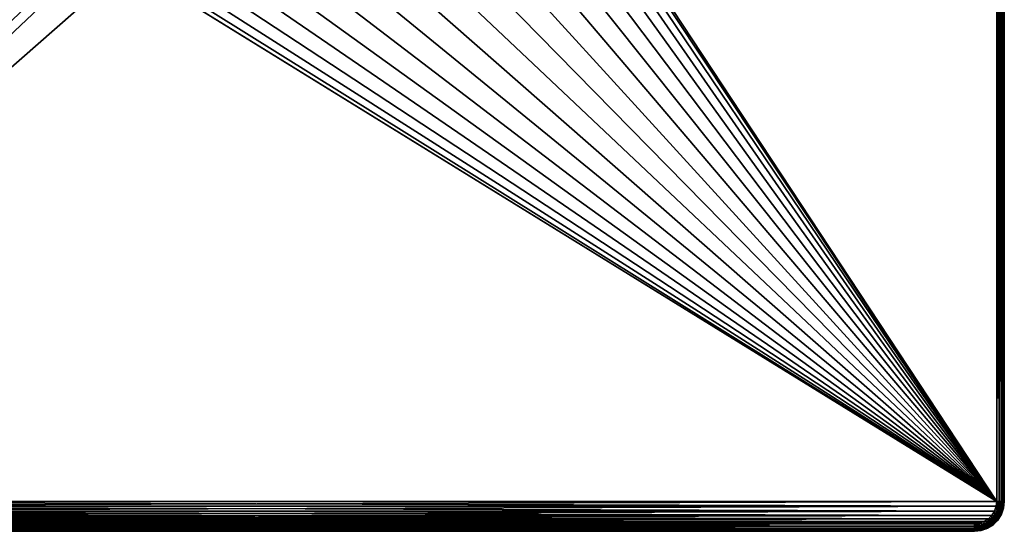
# Model space of a CAD drawing. Header units: metres. Extents: x -50 to 50, y -50 to 50.
# Tile 2 of 10: x -16 to 50, y -50 to -16. Entities that reach past the tile are written whole.
import ezdxf

# ---------------------------------------------------------------- set-up
doc = ezdxf.new("R2010")
doc.units = ezdxf.units.M
doc.layers.add('solid_BATH_SPOUT-SQUARE_ASM_SW0001', color=7, linetype='CONTINUOUS')

msp = doc.modelspace()

# ---------------------------------------------------------------- linework, layer by layer
at = {"layer": 'solid_BATH_SPOUT-SQUARE_ASM_SW0001'}
for points in [[(-49.5, -48, 31.5), (-49.5, 48, 31.5), (-12.730918, -7.741664, 31.5)], [(49.5, 48, 38.299999), (-49.5, 48, 38.299999), (-49.5, -48, 38.299999)], [(49.5, 48, 38.299999), (-49.5, -48, 38.299999), (49.5, -48, 38.299999)], [(49.5, 48, 31.5), (49.5, -48, 31.5), (12.730918, 7.741664, 31.5)], [(49.65406, 48, 31.524326), (49.5, -48, 31.5), (49.5, 48, 31.5)], [(49.65406, -48, 31.524326), (49.5, -48, 31.5), (49.65406, 48, 31.524326)], [(49.654507, -48, 38.275528), (49.5, 48, 38.299999), (49.5, -48, 38.299999)], [(49.654507, 48, 38.275528), (49.5, 48, 38.299999), (49.654507, -48, 38.275528)], [(49.65406, -48, 31.524326), (49.65406, 48, 31.524326), (49.79364, 48, 31.595306)], [(49.79364, -48, 31.595306), (49.65406, -48, 31.524326), (49.79364, 48, 31.595306)], [(49.654507, 48, 38.275528), (49.654507, -48, 38.275528), (49.794018, -48, 38.204414)], [(49.794018, 48, 38.204414), (49.654507, 48, 38.275528), (49.794018, -48, 38.204414)], [(49.79364, -48, 31.595306), (49.79364, 48, 31.595306), (49.904415, 48, 31.70598)], [(49.904415, -48, 31.70598), (49.79364, -48, 31.595306), (49.904415, 48, 31.70598)], [(49.794018, 48, 38.204414), (49.794018, -48, 38.204414), (49.904694, -48, 38.093639)], [(49.904694, 48, 38.093639), (49.794018, 48, 38.204414), (49.904694, -48, 38.093639)], [(49.904415, -48, 31.70598), (49.904415, 48, 31.70598), (49.975529, 48, 31.845491)], [(49.975529, -48, 31.845491), (49.904415, -48, 31.70598), (49.975529, 48, 31.845491)], [(49.904694, 48, 38.093639), (49.904694, -48, 38.093639), (49.975674, -48, 37.95406)], [(49.975674, 48, 37.95406), (49.904694, 48, 38.093639), (49.975674, -48, 37.95406)], [(49.975529, -48, 31.845491), (49.975529, 48, 31.845491), (50, 48, 32)], [(50, -48, 32), (49.975529, -48, 31.845491), (50, 48, 32)], [(49.975674, 48, 37.95406), (49.975674, -48, 37.95406), (50, -48, 37.799999)], [(50, 48, 37.799999), (49.975674, 48, 37.95406), (50, -48, 37.799999)], [(50, -48, 37.799999), (50, -48, 32), (50, 48, 32)], [(50, 48, 37.799999), (50, -48, 37.799999), (50, 48, 32)], [(49.5, -48, 31.5), (13.666381, 5.936296, 31.5), (12.730918, 7.741664, 31.5)], [(49.5, -48, 31.5), (14.347501, 4.019837, 31.5), (13.666381, 5.936296, 31.5)], [(49.5, -48, 31.5), (14.761194, 2.028933, 31.5), (14.347501, 4.019837, 31.5)], [(49.5, -48, 31.5), (14.9, 0, 31.5), (14.761194, 2.028933, 31.5)], [(49.5, -48, 31.5), (14.761194, -2.028933, 31.5), (14.9, 0, 31.5)], [(49.5, -48, 31.5), (14.347501, -4.019837, 31.5), (14.761194, -2.028933, 31.5)], [(49.5, -48, 31.5), (13.666381, -5.936296, 31.5), (14.347501, -4.019837, 31.5)], [(49.5, -48, 31.5), (12.730918, -7.741664, 31.5), (13.666381, -5.936296, 31.5)], [(-49.5, -48, 31.5), (-12.730918, -7.741664, 31.5), (-11.557996, -9.403326, 31.5)], [(49.5, -48, 31.5), (11.557996, -9.403326, 31.5), (12.730918, -7.741664, 31.5)], [(-49.5, -48, 31.5), (-11.557996, -9.403326, 31.5), (-10.170092, -10.889384, 31.5)], [(49.5, -48, 31.5), (10.170092, -10.889384, 31.5), (11.557996, -9.403326, 31.5)], [(-49.5, -48, 31.5), (-10.170092, -10.889384, 31.5), (-8.592485, -12.172887, 31.5)], [(49.5, -48, 31.5), (8.592485, -12.172887, 31.5), (10.170092, -10.889384, 31.5)], [(49.5, -48, 31.5), (-49.5, -48, 31.5), (-8.592485, -12.172887, 31.5)], [(49.5, -48, 31.5), (-8.592485, -12.172887, 31.5), (-6.854944, -13.22948, 31.5)], [(49.5, -48, 31.5), (6.854944, -13.22948, 31.5), (8.592485, -12.172887, 31.5)], [(49.5, -48, 31.5), (-6.854944, -13.22948, 31.5), (-4.989808, -14.03965, 31.5)], [(49.5, -48, 31.5), (4.989808, -14.03965, 31.5), (6.854944, -13.22948, 31.5)], [(49.5, -48, 31.5), (-4.989808, -14.03965, 31.5), (-3.031379, -14.58836, 31.5)], [(49.5, -48, 31.5), (3.031379, -14.58836, 31.5), (4.989808, -14.03965, 31.5)], [(49.5, -48, 31.5), (-3.031379, -14.58836, 31.5), (-1.01697, -14.865245, 31.5)], [(49.5, -48, 31.5), (-1.01697, -14.865245, 31.5), (1.01697, -14.865245, 31.5)], [(49.5, -48, 31.5), (1.01697, -14.865245, 31.5), (3.031379, -14.58836, 31.5)], [(49.463554, -48.328533, 31.5), (-49.463554, -48.328529, 31.5), (-49.5, -48, 31.5)], [(49.5, -48, 31.5), (49.463554, -48.328533, 31.5), (-49.5, -48, 31.5)], [(-49.463554, -48.328533, 38.299999), (49.5, -48, 38.299999), (-49.5, -48, 38.299999)], [(-49.463554, -48.328533, 38.299999), (49.463554, -48.328529, 38.299999), (49.5, -48, 38.299999)], [(49.622276, -48.322693, 31.524326), (49.463554, -48.328533, 31.5), (49.5, -48, 31.5)], [(49.654507, -48, 38.275528), (49.5, -48, 38.299999), (49.463554, -48.328529, 38.299999)], [(49.622719, -48.322777, 38.275528), (49.654507, -48, 38.275528), (49.463554, -48.328529, 38.299999)], [(49.622276, -48.322693, 31.524326), (49.5, -48, 31.5), (49.65406, -48, 31.524326)], [(49.759174, -48.349922, 31.595306), (49.622276, -48.322693, 31.524326), (49.65406, -48, 31.524326)], [(49.794018, -48, 38.204414), (49.654507, -48, 38.275528), (49.622719, -48.322777, 38.275528)], [(49.759548, -48.349995, 38.204414), (49.794018, -48, 38.204414), (49.622719, -48.322777, 38.275528)], [(49.759174, -48.349922, 31.595306), (49.65406, -48, 31.524326), (49.79364, -48, 31.595306)], [(49.867825, -48.371532, 31.70598), (49.759174, -48.349922, 31.595306), (49.79364, -48, 31.595306)], [(49.904694, -48, 38.093639), (49.794018, -48, 38.204414), (49.759548, -48.349995, 38.204414)], [(49.868095, -48.371586, 38.093639), (49.904694, -48, 38.093639), (49.759548, -48.349995, 38.204414)], [(49.867825, -48.371532, 31.70598), (49.79364, -48, 31.595306), (49.904415, -48, 31.70598)], [(49.937569, -48.385406, 31.845491), (49.867825, -48.371532, 31.70598), (49.904415, -48, 31.70598)], [(49.975674, -48, 37.95406), (49.904694, -48, 38.093639), (49.868095, -48.371586, 38.093639)], [(49.93771, -48.385433, 37.95406), (49.975674, -48, 37.95406), (49.868095, -48.371586, 38.093639)], [(49.937569, -48.385406, 31.845491), (49.904415, -48, 31.70598), (49.975529, -48, 31.845491)], [(49.949856, -48.445042, 32), (49.937569, -48.385406, 31.845491), (49.975529, -48, 31.845491)], [(50, -48, 37.799999), (49.975674, -48, 37.95406), (49.93771, -48.385433, 37.95406)], [(49.949856, -48.445042, 37.799999), (50, -48, 37.799999), (49.93771, -48.385433, 37.95406)], [(49.949856, -48.445042, 32), (49.975529, -48, 31.845491), (50, -48, 32)], [(49.949856, -48.445042, 37.799999), (49.949856, -48.445042, 32), (50, -48, 32)], [(49.949856, -48.445042, 37.799999), (50, -48, 32), (50, -48, 37.799999)], [(49.353065, -48.647442, 31.5), (-49.353065, -48.647438, 31.5), (-49.463554, -48.328529, 31.5)], [(49.463554, -48.328533, 31.5), (49.353065, -48.647442, 31.5), (-49.463554, -48.328529, 31.5)], [(-49.463554, -48.328533, 38.299999), (-49.353065, -48.647442, 38.299999), (49.463554, -48.328529, 38.299999)], [(-49.353065, -48.647442, 38.299999), (49.353065, -48.647438, 38.299999), (49.463554, -48.328529, 38.299999)], [(49.173149, -48.934711, 31.5), (-49.173149, -48.934708, 31.5), (-49.353065, -48.647438, 31.5)], [(49.353065, -48.647442, 31.5), (49.173149, -48.934711, 31.5), (-49.353065, -48.647438, 31.5)], [(-49.353065, -48.647442, 38.299999), (-49.173149, -48.934711, 38.299999), (49.353065, -48.647438, 38.299999)], [(-49.173149, -48.934711, 38.299999), (49.173149, -48.934708, 38.299999), (49.353065, -48.647438, 38.299999)], [(49.375675, -48.919197, 38.275528), (49.353065, -48.647438, 38.299999), (49.173149, -48.934708, 38.299999)], [(49.375301, -48.918945, 31.524326), (49.173149, -48.934711, 31.5), (49.353065, -48.647442, 31.5)], [(49.528568, -48.633152, 38.275528), (49.463554, -48.328529, 38.299999), (49.353065, -48.647438, 38.299999)], [(49.528152, -48.63298, 31.524326), (49.353065, -48.647442, 31.5), (49.463554, -48.328533, 31.5)], [(49.528152, -48.63298, 31.524326), (49.375301, -48.918945, 31.524326), (49.353065, -48.647442, 31.5)], [(49.375675, -48.919197, 38.275528), (49.528568, -48.633152, 38.275528), (49.353065, -48.647438, 38.299999)], [(49.491356, -48.99649, 31.595306), (49.375301, -48.918945, 31.524326), (49.528152, -48.63298, 31.524326)], [(49.657459, -48.686543, 38.204414), (49.528568, -48.633152, 38.275528), (49.375675, -48.919197, 38.275528)], [(49.491673, -48.996704, 38.204414), (49.657459, -48.686543, 38.204414), (49.375675, -48.919197, 38.275528)], [(49.622276, -48.322693, 31.524326), (49.528152, -48.63298, 31.524326), (49.463554, -48.328533, 31.5)], [(49.528568, -48.633152, 38.275528), (49.622719, -48.322777, 38.275528), (49.463554, -48.328529, 38.299999)], [(49.657104, -48.686398, 31.595306), (49.491356, -48.99649, 31.595306), (49.528152, -48.63298, 31.524326)], [(49.583466, -49.058037, 31.70598), (49.491356, -48.99649, 31.595306), (49.657104, -48.686398, 31.595306)], [(49.759708, -48.728893, 38.093639), (49.657459, -48.686543, 38.204414), (49.491673, -48.996704, 38.204414)], [(49.657104, -48.686398, 31.595306), (49.528152, -48.63298, 31.524326), (49.622276, -48.322693, 31.524326)], [(49.759548, -48.349995, 38.204414), (49.622719, -48.322777, 38.275528), (49.528568, -48.633152, 38.275528)], [(49.657459, -48.686543, 38.204414), (49.759548, -48.349995, 38.204414), (49.528568, -48.633152, 38.275528)], [(49.759453, -48.72879, 31.70598), (49.583466, -49.058037, 31.70598), (49.657104, -48.686398, 31.595306)], [(49.759174, -48.349922, 31.595306), (49.657104, -48.686398, 31.595306), (49.622276, -48.322693, 31.524326)], [(49.759453, -48.72879, 31.70598), (49.657104, -48.686398, 31.595306), (49.759174, -48.349922, 31.595306)], [(49.868095, -48.371586, 38.093639), (49.759548, -48.349995, 38.204414), (49.657459, -48.686543, 38.204414)], [(49.759708, -48.728893, 38.093639), (49.868095, -48.371586, 38.093639), (49.657459, -48.686543, 38.204414)], [(49.867825, -48.371532, 31.70598), (49.759453, -48.72879, 31.70598), (49.759174, -48.349922, 31.595306)], [(49.82515, -48.756001, 31.845491), (49.759453, -48.72879, 31.70598), (49.867825, -48.371532, 31.70598)], [(49.93771, -48.385433, 37.95406), (49.868095, -48.371586, 38.093639), (49.759708, -48.728893, 38.093639)], [(49.825283, -48.756058, 37.95406), (49.93771, -48.385433, 37.95406), (49.759708, -48.728893, 38.093639)], [(49.949856, -48.445042, 32), (49.801937, -48.867767, 32), (49.82515, -48.756001, 31.845491)], [(49.801937, -48.867767, 37.799999), (49.801937, -48.867767, 32), (49.949856, -48.445042, 32)], [(49.801937, -48.867767, 37.799999), (49.949856, -48.445042, 32), (49.949856, -48.445042, 37.799999)], [(49.801937, -48.867767, 37.799999), (49.949856, -48.445042, 37.799999), (49.825283, -48.756058, 37.95406)], [(49.937569, -48.385406, 31.845491), (49.82515, -48.756001, 31.845491), (49.867825, -48.371532, 31.70598)], [(49.949856, -48.445042, 32), (49.82515, -48.756001, 31.845491), (49.937569, -48.385406, 31.845491)], [(49.949856, -48.445042, 37.799999), (49.93771, -48.385433, 37.95406), (49.825283, -48.756058, 37.95406)], [(48.934708, -49.173149, 31.5), (-48.934711, -49.173149, 31.5), (-49.173149, -48.934708, 31.5)], [(49.173149, -48.934711, 31.5), (48.934708, -49.173149, 31.5), (-49.173149, -48.934708, 31.5)], [(-49.173149, -48.934711, 38.299999), (-48.934708, -49.173149, 38.299999), (49.173149, -48.934708, 38.299999)], [(48.647438, -49.353065, 31.5), (-48.647442, -49.353065, 31.5), (-48.934711, -49.173149, 31.5)], [(48.934708, -49.173149, 31.5), (48.647438, -49.353065, 31.5), (-48.934711, -49.173149, 31.5)], [(-48.934708, -49.173149, 38.299999), (48.934711, -49.173149, 38.299999), (49.173149, -48.934708, 38.299999)], [(-48.934708, -49.173149, 38.299999), (-48.647438, -49.353065, 38.299999), (48.934711, -49.173149, 38.299999)], [(48.328529, -49.463554, 31.5), (-48.328533, -49.463554, 31.5), (-48.647442, -49.353065, 31.5)], [(48.647438, -49.353065, 31.5), (48.328529, -49.463554, 31.5), (-48.647442, -49.353065, 31.5)], [(-48.647438, -49.353065, 38.299999), (48.647442, -49.353065, 38.299999), (48.934711, -49.173149, 38.299999)], [(-48.647438, -49.353065, 38.299999), (-48.328529, -49.463554, 38.299999), (48.647442, -49.353065, 38.299999)], [(-48.328529, -49.463554, 38.299999), (48.328533, -49.463554, 38.299999), (48.647442, -49.353065, 38.299999)], [(48.63298, -49.528152, 31.524326), (48.328529, -49.463554, 31.5), (48.647438, -49.353065, 31.5)], [(48.633152, -49.528568, 38.275528), (48.647442, -49.353065, 38.299999), (48.328533, -49.463554, 38.299999)], [(48.918945, -49.375301, 31.524326), (48.63298, -49.528152, 31.524326), (48.647438, -49.353065, 31.5)], [(48.633152, -49.528568, 38.275528), (48.919197, -49.375675, 38.275528), (48.647442, -49.353065, 38.299999)], [(48.918945, -49.375301, 31.524326), (48.647438, -49.353065, 31.5), (48.934708, -49.173149, 31.5)], [(48.919197, -49.375675, 38.275528), (48.934711, -49.173149, 38.299999), (48.647442, -49.353065, 38.299999)], [(49.169598, -49.169598, 31.524326), (48.918945, -49.375301, 31.524326), (48.934708, -49.173149, 31.5)], [(48.99649, -49.491356, 31.595306), (48.918945, -49.375301, 31.524326), (49.169598, -49.169598, 31.524326)], [(48.919197, -49.375675, 38.275528), (49.169914, -49.169914, 38.275528), (48.934711, -49.173149, 38.299999)], [(49.268562, -49.268562, 38.204414), (49.169914, -49.169914, 38.275528), (48.919197, -49.375675, 38.275528)], [(48.996704, -49.491673, 38.204414), (49.268562, -49.268562, 38.204414), (48.919197, -49.375675, 38.275528)], [(49.169598, -49.169598, 31.524326), (48.934708, -49.173149, 31.5), (49.173149, -48.934711, 31.5)], [(49.169914, -49.169914, 38.275528), (49.173149, -48.934708, 38.299999), (48.934711, -49.173149, 38.299999)], [(49.268295, -49.268295, 31.595306), (48.99649, -49.491356, 31.595306), (49.169598, -49.169598, 31.524326)], [(49.058037, -49.583466, 31.70598), (48.99649, -49.491356, 31.595306), (49.268295, -49.268295, 31.595306)], [(49.346821, -49.346821, 38.093639), (49.268562, -49.268562, 38.204414), (48.996704, -49.491673, 38.204414)], [(49.058189, -49.583694, 38.093639), (49.346821, -49.346821, 38.093639), (48.996704, -49.491673, 38.204414)], [(49.346626, -49.346626, 31.70598), (49.058037, -49.583466, 31.70598), (49.268295, -49.268295, 31.595306)], [(49.097546, -49.642593, 31.845491), (49.058037, -49.583466, 31.70598), (49.346626, -49.346626, 31.70598)], [(49.397011, -49.397011, 37.95406), (49.346821, -49.346821, 38.093639), (49.058189, -49.583694, 38.093639)], [(49.396908, -49.396908, 31.845491), (49.097546, -49.642593, 31.845491), (49.346626, -49.346626, 31.70598)], [(49.375301, -48.918945, 31.524326), (49.169598, -49.169598, 31.524326), (49.173149, -48.934711, 31.5)], [(49.268295, -49.268295, 31.595306), (49.169598, -49.169598, 31.524326), (49.375301, -48.918945, 31.524326)], [(49.169914, -49.169914, 38.275528), (49.375675, -48.919197, 38.275528), (49.173149, -48.934708, 38.299999)], [(49.491673, -48.996704, 38.204414), (49.375675, -48.919197, 38.275528), (49.169914, -49.169914, 38.275528)], [(49.268562, -49.268562, 38.204414), (49.491673, -48.996704, 38.204414), (49.169914, -49.169914, 38.275528)], [(49.563663, -49.246979, 32), (49.246979, -49.563663, 32), (49.396908, -49.396908, 31.845491)], [(49.246979, -49.563663, 37.799999), (49.246979, -49.563663, 32), (49.563663, -49.246979, 32)], [(49.246979, -49.563663, 37.799999), (49.563663, -49.246979, 32), (49.563663, -49.246979, 37.799999)], [(49.246979, -49.563663, 37.799999), (49.563663, -49.246979, 37.799999), (49.397011, -49.397011, 37.95406)], [(49.491356, -48.99649, 31.595306), (49.268295, -49.268295, 31.595306), (49.375301, -48.918945, 31.524326)], [(49.346626, -49.346626, 31.70598), (49.268295, -49.268295, 31.595306), (49.491356, -48.99649, 31.595306)], [(49.583694, -49.058189, 38.093639), (49.491673, -48.996704, 38.204414), (49.268562, -49.268562, 38.204414)], [(49.346821, -49.346821, 38.093639), (49.583694, -49.058189, 38.093639), (49.268562, -49.268562, 38.204414)], [(49.583466, -49.058037, 31.70598), (49.346626, -49.346626, 31.70598), (49.491356, -48.99649, 31.595306)], [(49.396908, -49.396908, 31.845491), (49.346626, -49.346626, 31.70598), (49.583466, -49.058037, 31.70598)], [(49.642712, -49.097626, 37.95406), (49.583694, -49.058189, 38.093639), (49.346821, -49.346821, 38.093639)], [(49.397011, -49.397011, 37.95406), (49.642712, -49.097626, 37.95406), (49.346821, -49.346821, 38.093639)], [(49.642593, -49.097546, 31.845491), (49.396908, -49.396908, 31.845491), (49.583466, -49.058037, 31.70598)], [(49.563663, -49.246979, 32), (49.396908, -49.396908, 31.845491), (49.642593, -49.097546, 31.845491)], [(49.563663, -49.246979, 37.799999), (49.642712, -49.097626, 37.95406), (49.397011, -49.397011, 37.95406)], [(49.583694, -49.058189, 38.093639), (49.759708, -48.728893, 38.093639), (49.491673, -48.996704, 38.204414)], [(49.801937, -48.867767, 32), (49.563663, -49.246979, 32), (49.642593, -49.097546, 31.845491)], [(49.563663, -49.246979, 37.799999), (49.563663, -49.246979, 32), (49.801937, -48.867767, 32)], [(49.563663, -49.246979, 37.799999), (49.801937, -48.867767, 32), (49.801937, -48.867767, 37.799999)], [(49.563663, -49.246979, 37.799999), (49.801937, -48.867767, 37.799999), (49.642712, -49.097626, 37.95406)], [(49.642593, -49.097546, 31.845491), (49.583466, -49.058037, 31.70598), (49.759453, -48.72879, 31.70598)], [(49.825283, -48.756058, 37.95406), (49.759708, -48.728893, 38.093639), (49.583694, -49.058189, 38.093639)], [(49.642712, -49.097626, 37.95406), (49.825283, -48.756058, 37.95406), (49.583694, -49.058189, 38.093639)], [(49.82515, -48.756001, 31.845491), (49.642593, -49.097546, 31.845491), (49.759453, -48.72879, 31.70598)], [(49.801937, -48.867767, 32), (49.642593, -49.097546, 31.845491), (49.82515, -48.756001, 31.845491)], [(49.801937, -48.867767, 37.799999), (49.825283, -48.756058, 37.95406), (49.642712, -49.097626, 37.95406)], [(48, -49.5, 31.5), (-48, -49.5, 31.5), (-48.328533, -49.463554, 31.5)], [(48.328529, -49.463554, 31.5), (48, -49.5, 31.5), (-48.328533, -49.463554, 31.5)], [(-48.328529, -49.463554, 38.299999), (-48, -49.5, 38.299999), (48.328533, -49.463554, 38.299999)], [(-48, -49.5, 38.299999), (48, -49.5, 38.299999), (48.328533, -49.463554, 38.299999)], [(48, -49.65406, 31.524326), (-48, -49.5, 31.5), (48, -49.5, 31.5)], [(-48, -49.65406, 31.524326), (-48, -49.5, 31.5), (48, -49.65406, 31.524326)], [(-48, -49.654507, 38.275528), (48, -49.5, 38.299999), (-48, -49.5, 38.299999)], [(-48, -49.654507, 38.275528), (48, -49.654507, 38.275528), (48, -49.5, 38.299999)], [(-48, -49.65406, 31.524326), (48, -49.65406, 31.524326), (48, -49.79364, 31.595306)], [(-48, -49.79364, 31.595306), (-48, -49.65406, 31.524326), (48, -49.79364, 31.595306)], [(-48, -49.794018, 38.204414), (48, -49.794018, 38.204414), (48, -49.654507, 38.275528)], [(-48, -49.654507, 38.275528), (-48, -49.794018, 38.204414), (48, -49.654507, 38.275528)], [(-48, -49.79364, 31.595306), (48, -49.79364, 31.595306), (48, -49.904415, 31.70598)], [(-48, -49.904415, 31.70598), (-48, -49.79364, 31.595306), (48, -49.904415, 31.70598)], [(-48, -49.904694, 38.093639), (48, -49.904694, 38.093639), (48, -49.794018, 38.204414)], [(-48, -49.794018, 38.204414), (-48, -49.904694, 38.093639), (48, -49.794018, 38.204414)], [(-48, -49.904415, 31.70598), (48, -49.904415, 31.70598), (48, -49.975529, 31.845491)], [(-48, -49.975529, 31.845491), (-48, -49.904415, 31.70598), (48, -49.975529, 31.845491)], [(-48, -49.975674, 37.95406), (48, -49.975674, 37.95406), (48, -49.904694, 38.093639)], [(-48, -49.904694, 38.093639), (-48, -49.975674, 37.95406), (48, -49.904694, 38.093639)], [(-48, -49.975529, 31.845491), (48, -49.975529, 31.845491), (48, -50, 32)], [(-48, -50, 32), (-48, -49.975529, 31.845491), (48, -50, 32)], [(-48, -50, 37.799999), (48, -50, 37.799999), (48, -49.975674, 37.95406)], [(-48, -49.975674, 37.95406), (-48, -50, 37.799999), (48, -49.975674, 37.95406)], [(-48, -50, 37.799999), (-48, -50, 32), (48, -50, 32)], [(-48, -50, 37.799999), (48, -50, 32), (48, -50, 37.799999)], [(48, -49.65406, 31.524326), (48, -49.5, 31.5), (48.328529, -49.463554, 31.5)], [(48.322693, -49.622276, 31.524326), (48, -49.65406, 31.524326), (48.328529, -49.463554, 31.5)], [(48.322777, -49.622719, 38.275528), (48.328533, -49.463554, 38.299999), (48, -49.5, 38.299999)], [(48, -49.654507, 38.275528), (48.322777, -49.622719, 38.275528), (48, -49.5, 38.299999)], [(48, -49.79364, 31.595306), (48, -49.65406, 31.524326), (48.322693, -49.622276, 31.524326)], [(48.349922, -49.759174, 31.595306), (48, -49.79364, 31.595306), (48.322693, -49.622276, 31.524326)], [(48.349995, -49.759548, 38.204414), (48.322777, -49.622719, 38.275528), (48, -49.654507, 38.275528)], [(48, -49.794018, 38.204414), (48.349995, -49.759548, 38.204414), (48, -49.654507, 38.275528)], [(48, -49.904415, 31.70598), (48, -49.79364, 31.595306), (48.349922, -49.759174, 31.595306)], [(48.371532, -49.867825, 31.70598), (48, -49.904415, 31.70598), (48.349922, -49.759174, 31.595306)], [(48.371586, -49.868095, 38.093639), (48.349995, -49.759548, 38.204414), (48, -49.794018, 38.204414)], [(48, -49.904694, 38.093639), (48.371586, -49.868095, 38.093639), (48, -49.794018, 38.204414)], [(48, -49.975529, 31.845491), (48, -49.904415, 31.70598), (48.371532, -49.867825, 31.70598)], [(48.385406, -49.937569, 31.845491), (48, -49.975529, 31.845491), (48.371532, -49.867825, 31.70598)], [(48.385433, -49.93771, 37.95406), (48.371586, -49.868095, 38.093639), (48, -49.904694, 38.093639)], [(48, -49.975674, 37.95406), (48.385433, -49.93771, 37.95406), (48, -49.904694, 38.093639)], [(48, -50, 32), (48, -49.975529, 31.845491), (48.385406, -49.937569, 31.845491)], [(48.445042, -49.949856, 32), (48, -50, 32), (48.385406, -49.937569, 31.845491)], [(48.445042, -49.949856, 37.799999), (48.385433, -49.93771, 37.95406), (48, -49.975674, 37.95406)], [(48, -50, 37.799999), (48, -50, 32), (48.445042, -49.949856, 32)], [(48, -50, 37.799999), (48.445042, -49.949856, 32), (48.445042, -49.949856, 37.799999)], [(48, -50, 37.799999), (48.445042, -49.949856, 37.799999), (48, -49.975674, 37.95406)], [(48.63298, -49.528152, 31.524326), (48.322693, -49.622276, 31.524326), (48.328529, -49.463554, 31.5)], [(48.349922, -49.759174, 31.595306), (48.322693, -49.622276, 31.524326), (48.63298, -49.528152, 31.524326)], [(48.322777, -49.622719, 38.275528), (48.633152, -49.528568, 38.275528), (48.328533, -49.463554, 38.299999)], [(48.686543, -49.657459, 38.204414), (48.633152, -49.528568, 38.275528), (48.322777, -49.622719, 38.275528)], [(48.349995, -49.759548, 38.204414), (48.686543, -49.657459, 38.204414), (48.322777, -49.622719, 38.275528)], [(48.686398, -49.657104, 31.595306), (48.349922, -49.759174, 31.595306), (48.63298, -49.528152, 31.524326)], [(48.371532, -49.867825, 31.70598), (48.349922, -49.759174, 31.595306), (48.686398, -49.657104, 31.595306)], [(48.728893, -49.759708, 38.093639), (48.686543, -49.657459, 38.204414), (48.349995, -49.759548, 38.204414)], [(48.371586, -49.868095, 38.093639), (48.728893, -49.759708, 38.093639), (48.349995, -49.759548, 38.204414)], [(48.72879, -49.759453, 31.70598), (48.371532, -49.867825, 31.70598), (48.686398, -49.657104, 31.595306)], [(48.385406, -49.937569, 31.845491), (48.371532, -49.867825, 31.70598), (48.72879, -49.759453, 31.70598)], [(48.756058, -49.825283, 37.95406), (48.728893, -49.759708, 38.093639), (48.371586, -49.868095, 38.093639)], [(48.385433, -49.93771, 37.95406), (48.756058, -49.825283, 37.95406), (48.371586, -49.868095, 38.093639)], [(48.756001, -49.82515, 31.845491), (48.385406, -49.937569, 31.845491), (48.72879, -49.759453, 31.70598)], [(48.445042, -49.949856, 32), (48.385406, -49.937569, 31.845491), (48.756001, -49.82515, 31.845491)], [(48.445042, -49.949856, 37.799999), (48.756058, -49.825283, 37.95406), (48.385433, -49.93771, 37.95406)], [(48.867767, -49.801937, 32), (48.445042, -49.949856, 32), (48.756001, -49.82515, 31.845491)], [(48.445042, -49.949856, 37.799999), (48.445042, -49.949856, 32), (48.867767, -49.801937, 32)], [(48.445042, -49.949856, 37.799999), (48.867767, -49.801937, 32), (48.867767, -49.801937, 37.799999)], [(48.445042, -49.949856, 37.799999), (48.867767, -49.801937, 37.799999), (48.756058, -49.825283, 37.95406)], [(48.686398, -49.657104, 31.595306), (48.63298, -49.528152, 31.524326), (48.918945, -49.375301, 31.524326)], [(48.996704, -49.491673, 38.204414), (48.919197, -49.375675, 38.275528), (48.633152, -49.528568, 38.275528)], [(48.686543, -49.657459, 38.204414), (48.996704, -49.491673, 38.204414), (48.633152, -49.528568, 38.275528)], [(48.99649, -49.491356, 31.595306), (48.686398, -49.657104, 31.595306), (48.918945, -49.375301, 31.524326)], [(48.72879, -49.759453, 31.70598), (48.686398, -49.657104, 31.595306), (48.99649, -49.491356, 31.595306)], [(49.058189, -49.583694, 38.093639), (48.996704, -49.491673, 38.204414), (48.686543, -49.657459, 38.204414)], [(48.728893, -49.759708, 38.093639), (49.058189, -49.583694, 38.093639), (48.686543, -49.657459, 38.204414)], [(49.058037, -49.583466, 31.70598), (48.72879, -49.759453, 31.70598), (48.99649, -49.491356, 31.595306)], [(48.756001, -49.82515, 31.845491), (48.72879, -49.759453, 31.70598), (49.058037, -49.583466, 31.70598)], [(49.097626, -49.642712, 37.95406), (49.058189, -49.583694, 38.093639), (48.728893, -49.759708, 38.093639)], [(48.756058, -49.825283, 37.95406), (49.097626, -49.642712, 37.95406), (48.728893, -49.759708, 38.093639)], [(49.097546, -49.642593, 31.845491), (48.756001, -49.82515, 31.845491), (49.058037, -49.583466, 31.70598)], [(48.867767, -49.801937, 32), (48.756001, -49.82515, 31.845491), (49.097546, -49.642593, 31.845491)], [(48.867767, -49.801937, 37.799999), (49.097626, -49.642712, 37.95406), (48.756058, -49.825283, 37.95406)], [(49.246979, -49.563663, 32), (48.867767, -49.801937, 32), (49.097546, -49.642593, 31.845491)], [(48.867767, -49.801937, 37.799999), (48.867767, -49.801937, 32), (49.246979, -49.563663, 32)], [(48.867767, -49.801937, 37.799999), (49.246979, -49.563663, 32), (49.246979, -49.563663, 37.799999)], [(48.867767, -49.801937, 37.799999), (49.246979, -49.563663, 37.799999), (49.097626, -49.642712, 37.95406)], [(49.097626, -49.642712, 37.95406), (49.397011, -49.397011, 37.95406), (49.058189, -49.583694, 38.093639)], [(49.246979, -49.563663, 32), (49.097546, -49.642593, 31.845491), (49.396908, -49.396908, 31.845491)], [(49.246979, -49.563663, 37.799999), (49.397011, -49.397011, 37.95406), (49.097626, -49.642712, 37.95406)]]:
    msp.add_3dface(points, dxfattribs=at)

doc.saveas('drawing.dxf')
